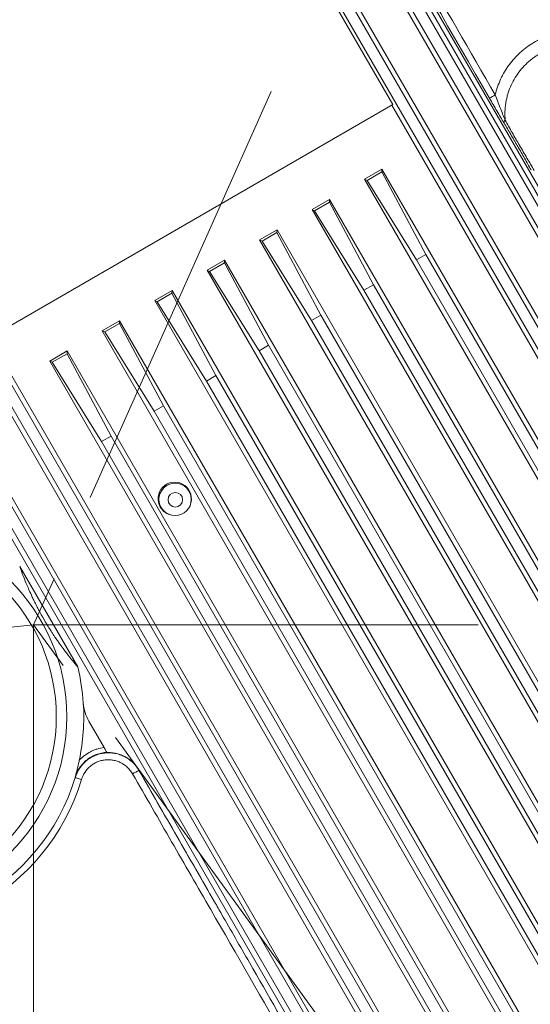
# Model space of a CAD drawing. Header units: millimetres. Extents: x 127 to 4201, y 49 to 2729.
# Tile 36 of 44: x 2546 to 2692, y 1582 to 1863. Entities that reach past the tile are written whole.
import ezdxf

# ---------------------------------------------------------------- set-up
doc = ezdxf.new("R2010")
doc.units = ezdxf.units.MM
doc.header["$LTSCALE"] = 10
doc.linetypes.add('CENTERX2', pattern=[20.32, 12.7, -2.54, 2.54, -2.54])
doc.styles.add('SLDTEXTSTYLE0', font='TXT', dxfattribs={"width": 0.75})
doc.dimstyles.new('SLDDIMSTYLE5', dxfattribs={"dimtxt": 31.75, "dimasz": 33.02, "dimexe": 0, "dimexo": 0.0625, "dimgap": -7.9375, "dimtad": 0, "dimtih": 1, "dimtoh": 1, "dimdec": 4, "dimlfac": 10, "dimzin": 12, "dimdsep": 46, "dimtxsty": 'SLDTEXTSTYLE0', "dimsah": 1, "dimcen": 0.09, "dimadec": 0, "dimazin": 3, "dimtfac": 1, "dimtdec": 0, "dimtofl": 0, "dimtmove": 0, "dimatfit": 3, "dimfxl": 1, "dimfrac": 2, "dimtolj": 1, "dimarcsym": 0})
doc.dimstyles.new('SLDDIMSTYLE6', dxfattribs={"dimtxt": 31.75, "dimasz": 33.02, "dimexe": 0, "dimexo": 0.0625, "dimgap": -7.9375, "dimtad": 0, "dimtih": 1, "dimtoh": 1, "dimdec": 0, "dimrnd": 1e-09, "dimzin": 12, "dimdsep": 46, "dimtxsty": 'SLDTEXTSTYLE0', "dimsah": 1, "dimcen": 0, "dimadec": 0, "dimazin": 3, "dimtfac": 1, "dimtofl": 0, "dimtmove": 0, "dimatfit": 3, "dimfxl": 1, "dimfrac": 2, "dimtolj": 1, "dimarcsym": 0})
doc.dimstyles.new('SLDDIMSTYLE7', dxfattribs={"dimtxt": 31.75, "dimasz": 33.02, "dimexe": 0, "dimexo": 0.0625, "dimgap": 7.9375, "dimtad": 0, "dimtih": 1, "dimtoh": 1, "dimdec": 0, "dimrnd": 1e-09, "dimzin": 12, "dimdsep": 46, "dimtxsty": 'SLDTEXTSTYLE0', "dimsah": 1, "dimcen": 0, "dimadec": 0, "dimazin": 3, "dimtfac": 1, "dimtdec": 0, "dimtofl": 0, "dimtmove": 0, "dimatfit": 3, "dimfxl": 1, "dimfrac": 2, "dimtolj": 1, "dimtzin": 12, "dimarcsym": 0})

# ---------------------------------------------------------------- blocks, each defined once
blk = doc.blocks.new('_D_9')
at = {"color": 7, "linetype": 'Continuous', "lineweight": 0}
for p, q in [((2774.85, 1380.41), (2998.27, 1072.91)), ((2737.12, 970.51), (2737.12, 1020.91)), ((2737.12, 1020.91), (2820.32, 1020.91)), ((2820.32, 1020.91), (2820.32, 970.51)), ((2820.32, 970.51), (2737.12, 970.51))]:
    blk.add_line(p, q, dxfattribs=at)
for start, end in [(291.98214, 306), (270, 284.5773)]:
    blk.add_arc((2549.9, 1690.02), 731.05, start, end, dxfattribs=at)
for points in [[(2979.6, 1098.59), (2949.57, 1083.97), (2955.35, 1075.61)], [(2549.9, 958.97), (2583.03, 954.64), (2582.8, 964.8)]]:
    blk.add_solid(points, dxfattribs=at)
at = {"color": 7, "linetype": 'Continuous', "lineweight": 0, "insert": (2746.8, 1011.43), "char_height": 31.75, "attachment_point": 1, "style": 'SLDTEXTSTYLE0'}
blk.add_mtext('36°', dxfattribs=at)
blk = doc.blocks.new('_D_10')
at = {"color": 7, "linetype": 'Continuous', "lineweight": 0}
for p, q in [((2705.56, 2039.64), (2860.16, 2386.87)), ((3246.2, 1758.66), (3246.2, 1809.06)), ((3246.2, 1809.06), (3352.86, 1809.06)), ((3352.86, 1809.06), (3352.86, 1758.66)), ((3352.86, 1758.66), (3246.2, 1758.66)), ((2774.85, 1380.41), (2998.27, 1072.91))]:
    blk.add_line(p, q, dxfattribs=at)
for start, end in [(9.37171, 66), (306, 5.38758)]:
    blk.add_arc((2549.9, 1690.02), 731.05, start, end, dxfattribs=at)
for points in [[(2847.25, 2357.87), (2874.93, 2339.17), (2879.27, 2348.35)], [(2979.6, 1098.59), (3008.95, 1114.56), (3002.8, 1122.64)]]:
    blk.add_solid(points, dxfattribs=at)
at = {"color": 7, "linetype": 'Continuous', "lineweight": 0, "char_height": 31.75, "attachment_point": 1, "style": 'SLDTEXTSTYLE0'}
for s, insert in [('120°', (3255.88, 1799.59)), ('3X', (3193.72, 1799.59))]:
    blk.add_mtext(s, dxfattribs=dict(at, insert=insert))
blk = doc.blocks.new('_D_11')
at = {"color": 7, "linetype": 'Continuous', "lineweight": 0}
for p, q in [((1903.48, 2106.58), (1903.48, 2157.64)), ((1903.48, 2157.64), (2041.09, 2157.64)), ((2041.09, 2157.64), (2041.09, 2106.58)), ((2107.82, 2132.11), (2044.32, 2132.11)), ((2288.28, 1951.65), (2107.82, 2132.11)), ((2041.09, 2106.58), (1903.48, 2106.58))]:
    blk.add_line(p, q, dxfattribs=at)
blk.add_solid([(2288.28, 1951.65), (2268.52, 1978.59), (2261.33, 1971.41)], dxfattribs=at)
at = {"color": 7, "linetype": 'Continuous', "lineweight": 0, "char_height": 31.75, "attachment_point": 1, "style": 'SLDTEXTSTYLE0'}
for s, insert in [('B.C.', (1806.37, 2148)), ('%%c', (1913.16, 2147.51)), ('740', (1961.04, 2148))]:
    blk.add_mtext(s, dxfattribs=dict(at, insert=insert))
blk = doc.blocks.new('_D_12')
at = {"color": 7, "linetype": 'Continuous', "lineweight": 0}
for p, q in [((2198.05, 2279.13), (2134.55, 2279.13)), ((2322.83, 2070.22), (2198.05, 2279.13))]:
    blk.add_line(p, q, dxfattribs=at)
for centre, start, end in [((2061.32, 2279.13), 153.4349, 206.5651), ((2077.47, 2279.13), 333.4349, 26.5651)]:
    blk.add_arc(centre, 57.08, start, end, dxfattribs=at)
blk.add_solid([(2322.83, 2070.22), (2310.26, 2101.17), (2301.54, 2095.96)], dxfattribs=at)
at = {"color": 7, "linetype": 'Continuous', "lineweight": 0, "char_height": 31.75, "attachment_point": 1, "style": 'SLDTEXTSTYLE0'}
for s, insert in [('%%c', (2010.27, 2294.53)), ('886', (2058.15, 2295.01))]:
    blk.add_mtext(s, dxfattribs=dict(at, insert=insert))

msp = doc.modelspace()

# ---------------------------------------------------------------- linework, layer by layer
at = {"color": 7, "linetype": 'CENTERX2', "lineweight": 0}
for p, q in [((2700.397416, 2028.033566), (2549.904858, 1690.021747)), ((2181.931756, 1651.346215), (2549.904858, 1690.021747)), ((2767.385401, 1390.685459), (2549.904858, 1690.021747)), ((2549.904858, 1690.021747), (2549.904858, 891.819622)), ((2549.904858, 1690.021747), (3351.079595, 1690.021747))]:
    msp.add_line(p, q, dxfattribs=at)
at = {"color": 7, "linetype": 'Continuous', "lineweight": 15}
for p, q in [((2827.788864, 1584.811152), (2616.149169, 1949.83747)), ((2617.582303, 1945.074582), (2819.057797, 1596.10878)), ((2615.000096, 1937.659481), (2812.709068, 1595.217497)), ((2814.110343, 1569.666245), (2604.987041, 1931.878441)), ((2600.57784, 1928.718799), (2652.576481, 1838.654512)), ((2804.853563, 1617.668846), (2632.509795, 1916.177043)), ((2629.831922, 1914.630973), (2802.175705, 1616.122783)), ((2614.836541, 1905.973383), (2798.594658, 1587.694981)), ((2801.272516, 1589.241051), (2617.514406, 1907.519453)), ((2480.041628, 1859.741175), (2689.164941, 1497.528979)), ((2663.802308, 1506.471985), (2462.326807, 1855.437779)), ((2667.748545, 1511.524492), (2470.039566, 1853.966483)), ((2681.309436, 1519.980335), (2497.551319, 1838.258737)), ((2536.981201, 1771.915549), (2652.576481, 1838.654512)), ((2652.269219, 1838.477113), (2809.128021, 1566.789695)), ((2494.873454, 1836.712667), (2678.631579, 1518.434265)), ((2654.910718, 1531.099298), (2482.566935, 1829.607495)), ((2479.889062, 1828.061425), (2652.232853, 1529.553228)), ((2649.460343, 1820.218065), (2644.478013, 1817.341515)), ((2645.194423, 1816.987642), (2649.408598, 1819.420704)), ((2649.408598, 1819.420704), (2649.460343, 1820.218065)), ((2649.408598, 1819.420704), (2661.987712, 1795.85907)), ((2779.456948, 1595.057347), (2649.460343, 1820.218065)), ((2644.478013, 1817.341515), (2774.474611, 1592.180797)), ((2645.194423, 1816.987642), (2644.478013, 1817.341515)), ((2659.309839, 1794.313), (2645.194423, 1816.987642)), ((2634.464961, 1811.560475), (2629.482632, 1808.683925)), ((2630.199042, 1808.330053), (2634.413217, 1810.763107)), ((2634.413217, 1810.763107), (2634.464961, 1811.560475)), ((2634.413217, 1810.763107), (2646.992323, 1787.20148)), ((2764.461552, 1586.399757), (2634.464961, 1811.560475)), ((2629.482632, 1808.683925), (2759.479229, 1583.523207)), ((2630.199042, 1808.330053), (2629.482632, 1808.683925)), ((2644.314458, 1785.65541), (2630.199042, 1808.330053)), ((2619.469573, 1802.902886), (2614.487243, 1800.026336)), ((2615.203653, 1799.672463), (2619.417828, 1802.105517)), ((2619.417828, 1802.105517), (2619.469573, 1802.902886)), ((2619.417828, 1802.105517), (2631.996934, 1778.543891)), ((2749.466171, 1577.742168), (2619.469573, 1802.902886)), ((2614.487243, 1800.026336), (2744.483848, 1574.865618)), ((2615.203653, 1799.672463), (2614.487243, 1800.026336)), ((2629.319069, 1776.997821), (2615.203653, 1799.672463)), ((2661.987712, 1795.85907), (2659.309839, 1794.313)), ((2766.619121, 1614.632153), (2661.987712, 1795.85907)), ((2604.474188, 1794.245296), (2599.491858, 1791.368746)), ((2600.208268, 1791.014874), (2604.422444, 1793.447928)), ((2604.422444, 1793.447928), (2604.474188, 1794.245296)), ((2604.422444, 1793.447928), (2617.001553, 1769.886301)), ((2734.470789, 1569.084578), (2604.474188, 1794.245296)), ((2659.309839, 1794.313), (2763.941248, 1613.086083)), ((2599.491858, 1791.368746), (2729.488452, 1566.208028)), ((2600.208268, 1791.014874), (2599.491858, 1791.368746)), ((2614.32368, 1768.340231), (2600.208268, 1791.014874)), ((2646.992323, 1787.20148), (2644.314458, 1785.65541)), ((2751.623725, 1605.974563), (2646.992323, 1787.20148)), ((2589.478799, 1785.587707), (2584.496473, 1782.711157)), ((2585.212884, 1782.357284), (2589.427059, 1784.790338)), ((2589.427059, 1784.790338), (2589.478799, 1785.587707)), ((2589.427059, 1784.790338), (2602.006164, 1761.228711)), ((2719.475393, 1560.426989), (2589.478799, 1785.587707)), ((2644.314458, 1785.65541), (2748.945867, 1604.428494)), ((2584.496473, 1782.711157), (2714.493071, 1557.550439)), ((2585.212884, 1782.357284), (2584.496473, 1782.711157)), ((2599.328299, 1759.682641), (2585.212884, 1782.357284)), ((2631.996934, 1778.543891), (2629.319069, 1776.997821)), ((2736.628343, 1597.316974), (2631.996934, 1778.543891)), ((2574.483414, 1776.930117), (2569.501086, 1774.053567)), ((2570.217497, 1773.699694), (2574.431672, 1776.132749)), ((2574.431672, 1776.132749), (2574.483414, 1776.930117)), ((2574.431672, 1776.132749), (2587.010779, 1752.571122)), ((2704.480012, 1551.769399), (2574.483414, 1776.930117)), ((2629.319069, 1776.997821), (2733.950485, 1595.770904)), ((2569.501086, 1774.053567), (2699.497689, 1548.892849)), ((2570.217497, 1773.699694), (2569.501086, 1774.053567)), ((2584.33291, 1751.025052), (2570.217497, 1773.699694)), ((2694.147264, 1500.405529), (2537.288462, 1772.092939)), ((2617.001553, 1769.886301), (2614.32368, 1768.340231)), ((2721.632962, 1588.659384), (2617.001553, 1769.886301)), ((2559.488029, 1768.272528), (2554.5057, 1765.395978)), ((2555.22211, 1765.042105), (2559.436286, 1767.475159)), ((2559.436286, 1767.475159), (2559.488029, 1768.272528)), ((2559.436286, 1767.475159), (2572.015394, 1743.913532)), ((2689.484631, 1543.11181), (2559.488029, 1768.272528)), ((2614.32368, 1768.340231), (2718.955089, 1587.113314)), ((2554.5057, 1765.395978), (2684.502293, 1540.23526)), ((2555.22211, 1765.042105), (2554.5057, 1765.395978)), ((2569.337525, 1742.367462), (2555.22211, 1765.042105)), ((2602.006164, 1761.228711), (2599.328299, 1759.682641)), ((2599.328299, 1759.682641), (2703.959708, 1578.455725)), ((2706.637581, 1580.001795), (2602.006164, 1761.228711)), ((2587.010779, 1752.571122), (2584.33291, 1751.025052)), ((2584.33291, 1751.025052), (2688.964327, 1569.798135)), ((2691.642185, 1571.344205), (2587.010779, 1752.571122)), ((2572.015394, 1743.913532), (2569.337525, 1742.367462)), ((2569.337525, 1742.367462), (2673.968938, 1561.140546)), ((2676.646803, 1562.686616), (2572.015394, 1743.913532)), ((2594.855302, 1724.917264), (2594.886494, 1725.066268)), ((2588.735634, 1721.515068), (2588.880275, 1721.467578)), ((2562.486583, 1677.989559), (2545.912203, 1706.697227)), ((2570.0251, 1654.932463), (2565.67555, 1662.466108)), ((2561.780463, 1646.382117), (2561.764659, 1646.450588)), ((2580.000716, 1648.450763), (2601.627097, 1610.833951)), ((2580.000716, 1648.450763), (2580.008573, 1648.402822))]:
    msp.add_line(p, q, dxfattribs=at)
at = {"color": 7, "linetype": 'Continuous', "lineweight": 15, "flags": 128}
msp.add_lwpolyline([(2563.5924, 1645.832625), (2563.24374, 1645.93836), (2562.91029, 1646.039483), (2562.603352, 1646.132567), (2562.333325, 1646.214453), (2562.109361, 1646.282372), (2561.939051, 1646.334023), (2561.828166, 1646.367651), (2561.780463, 1646.382117)], dxfattribs=at)
at = {"color": 7, "linetype": 'Continuous', "lineweight": 15}
for centre, radius in [((2549.904858, 1690.021747), 565), ((2590.333211, 1725.859838), 4.621629), ((2590.391489, 1725.745774), 2.08607), ((2504.438524, 1663.771747), 54.929617), ((2504.438524, 1663.771747), 51.932473)]:
    msp.add_circle(centre, radius, dxfattribs=at)
at = {"color": 7, "linetype": 'CENTERX2', "lineweight": 0}
for radius in [442.846377, 370]:
    msp.add_circle((2549.904858, 1690.021747), radius, dxfattribs=at)
at = {"color": 7, "linetype": 'Continuous', "lineweight": 15}
for centre, radius, start, end in [((2662.888112, 1873.41108), 37.186876, 297.71767946, 300.64215756), ((2685.216879, 1833.531912), 0.88038, 128.07996029, 188.22198087), ((2590.225244, 1726.033466), 4.760538, 348.27760999, 209.99040793), ((2504.438524, 1663.771747), 61.814182, 76.87055618, 343.12944382), ((2504.438524, 1663.771747), 59.920758, 76.87055618, 343.12944382), ((2590.217624, 1726.030596), 4.752503, 210.00635702, 251.83022938), ((2576.042083, 1668.450891), 11.970072, 183.83510342, 209.99860178), ((2586.66533, 1633.700429), 16.139169, 114.35944506, 121.73868356)]:
    msp.add_arc(centre, radius, start, end, dxfattribs=at)
for start_param, end_param in [(4.255761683, 4.4311906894), (3.9810964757, 4.255761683)]:
    msp.add_ellipse((2504.506856, 1663.653393), major_axis=(-29.862986, 51.724209), ratio=0.9999973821, start_param=start_param, end_param=end_param, dxfattribs=at)
msp.add_open_spline([(2680.184294, 1840.491387), (2658.928994, 1877.347126), (2637.696204, 1914.201022), (2616.475131, 1951.053959)], degree=3, dxfattribs=at)
for points, knots in [([(2618.167703, 1951.955997), (2618.832516, 1950.801039), (2622.156577, 1945.026252), (2636.11933, 1920.771693), (2656.672669, 1885.07915), (2674.583375, 1854.007752), (2681.841318, 1841.41671)], [0, 0, 0, 0, 0.0313466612, 0.1567332, 0.6582835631, 1, 1, 1, 1]), ([(2681.841326, 1841.416714), (2682.201007, 1842.983099), (2682.714175, 1844.485343), (2683.704315, 1846.646468), (2684.07139, 1847.351353), (2684.678974, 1848.384853), (2684.891678, 1848.726335), (2685.33247, 1849.395058), (2685.560575, 1849.722472), (2686.7389, 1851.325474), (2687.801361, 1852.499912), (2689.27934, 1853.832868), (2689.582503, 1854.092639), (2690.204272, 1854.598265), (2690.522584, 1854.84379), (2691.489732, 1855.551108), (2692.154231, 1855.98662), (2693.521753, 1856.787289), (2694.224779, 1857.152443), (2695.669637, 1857.811884), (2696.412878, 1858.106651), (2698.694205, 1858.877492), (2700.242299, 1859.228061), (2702.603847, 1859.517304), (2703.397649, 1859.573972), (2704.598581, 1859.597552), (2705.00129, 1859.595084), (2705.801887, 1859.569529), (2706.200687, 1859.546494), (2708.187285, 1859.380707), (2709.753121, 1859.087717), (2711.294877, 1858.630045)], [0, 0, 0, 0, 0.125, 0.125, 0.1875, 0.1875, 0.21875, 0.21875, 0.25, 0.25, 0.375, 0.375, 0.40625, 0.40625, 0.4375, 0.4375, 0.5, 0.5, 0.5625, 0.5625, 0.625, 0.625, 0.75, 0.75, 0.8125, 0.8125, 0.84375, 0.84375, 0.875, 0.875, 1, 1, 1, 1]), ([(2710.189336, 1855.035553), (2708.625951, 1855.507407), (2707.032405, 1855.779952), (2705.003433, 1855.875773), (2704.594525, 1855.882462), (2703.781762, 1855.870686), (2703.377369, 1855.852331), (2702.170031, 1855.760662), (2701.372904, 1855.650875), (2699.79404, 1855.334845), (2699.012302, 1855.128611), (2697.464779, 1854.61619), (2696.713072, 1854.314536), (2695.257687, 1853.625983), (2694.553048, 1853.238753), (2693.530769, 1852.593294), (2693.195806, 1852.367343), (2692.537684, 1851.893446), (2692.213538, 1851.644635), (2690.641896, 1850.359803), (2689.530205, 1849.198242), (2688.077728, 1847.258454), (2687.627552, 1846.573884), (2686.822807, 1845.169789), (2686.465914, 1844.448233), (2685.841375, 1842.966833), (2685.573728, 1842.20699), (2685.240941, 1841.037757), (2685.141209, 1840.641696), (2684.967013, 1839.847172), (2684.89252, 1839.449086), (2684.581743, 1837.45462), (2684.527766, 1835.846315), (2684.673893, 1834.224905)], [0, 0, 0, 0, 0.125, 0.125, 0.15625, 0.15625, 0.1875, 0.1875, 0.25, 0.25, 0.3125, 0.3125, 0.375, 0.375, 0.4375, 0.4375, 0.46875, 0.46875, 0.5, 0.5, 0.625, 0.625, 0.6875, 0.6875, 0.75, 0.75, 0.8125, 0.8125, 0.84375, 0.84375, 0.875, 0.875, 1, 1, 1, 1]), ([(2684.345544, 1833.406013), (2683.672845, 1834.534625), (2682.99247, 1835.682206), (2681.953285, 1837.449599), (2681.603798, 1838.046373), (2680.897163, 1839.258852), (2680.539584, 1839.87533), (2680.184294, 1840.491387)], [0, 0, 0, 0, 0.5, 0.5, 0.75, 0.75, 1, 1, 1, 1]), ([(2681.841326, 1841.416714), (2682.303947, 1840.189603), (2682.764859, 1838.975393), (2683.704417, 1836.56898), (2684.179325, 1835.38744), (2684.673893, 1834.224905)], [0, 0, 0, 0, 0.5, 0.5, 1, 1, 1, 1]), ([(2692.066951, 1820.017947), (2691.46665, 1821.093845), (2690.845215, 1822.200461), (2689.578757, 1824.436439), (2688.930994, 1825.57068), (2688.099217, 1827.013161), (2687.931146, 1827.303952), (2687.59619, 1827.882122), (2687.429479, 1828.169207), (2686.931537, 1829.024753), (2686.602498, 1829.5875), (2685.623142, 1831.255516), (2684.980561, 1832.340623), (2684.345544, 1833.406013)], [0, 0, 0, 0, 0.25, 0.25, 0.5, 0.5, 0.5625, 0.5625, 0.625, 0.625, 0.75, 0.75, 1, 1, 1, 1]), ([(2684.673893, 1834.224905), (2685.328602, 1833.06109), (2685.994176, 1831.879428), (2687.018134, 1830.07508), (2687.36373, 1829.468324), (2687.889558, 1828.54961), (2688.066072, 1828.241942), (2688.421705, 1827.623644), (2688.60067, 1827.31329), (2689.490721, 1825.773739), (2690.196598, 1824.565797), (2691.245412, 1822.783087), (2691.593322, 1822.193671), (2692.285473, 1821.023105), (2692.628492, 1820.444008), (2692.966664, 1819.873236)], [0, 0, 0, 0, 0.25, 0.25, 0.375, 0.375, 0.4375, 0.4375, 0.5, 0.5, 0.75, 0.75, 0.875, 0.875, 1, 1, 1, 1]), ([(2545.912204, 1706.697227), (2546.169163, 1705.98353), (2546.446315, 1705.234949), (2547.065338, 1703.625974), (2547.405746, 1702.768109), (2548.007619, 1701.323645), (2548.223775, 1700.815274), (2548.705366, 1699.713684), (2548.969595, 1699.122545), (2549.436022, 1698.115184), (2549.603346, 1697.758999), (2549.976894, 1696.979659), (2550.181963, 1696.558493), (2550.547613, 1695.826812), (2550.679604, 1695.565449), (2550.975819, 1694.987679), (2551.138778, 1694.673422), (2551.434666, 1694.114146), (2551.541901, 1693.913051), (2551.724391, 1693.574849), (2551.788937, 1693.455826), (2551.929197, 1693.198879), (2552.005114, 1693.06058), (2552.171678, 1692.7595), (2552.263414, 1692.594753), (2552.414768, 1692.325462), (2552.467657, 1692.231742), (2552.580052, 1692.033561), (2552.638551, 1691.93089), (2552.757806, 1691.722652), (2552.819766, 1691.615), (2552.940721, 1691.405907), (2553.000396, 1691.30327), (2553.175923, 1691.00278), (2553.282052, 1690.822947), (2553.47892, 1690.49168), (2553.56717, 1690.344428), (2553.73222, 1690.070596), (2553.809165, 1689.943809), (2554.024968, 1689.590016), (2554.150235, 1689.38711), (2554.382566, 1689.013552), (2554.489118, 1688.843804), (2554.690313, 1688.525407), (2554.784977, 1688.37675), (2555.055202, 1687.954937), (2555.217217, 1687.705513), (2555.521044, 1687.242074), (2555.662524, 1687.028642), (2556.066373, 1686.424429), (2556.308572, 1686.069002), (2556.763549, 1685.40971), (2556.975793, 1685.106783), (2557.582823, 1684.250057), (2557.948223, 1683.747665), (2558.636112, 1682.817545), (2558.958029, 1682.390908), (2559.881536, 1681.184688), (2560.441747, 1680.47728), (2561.504034, 1679.163875), (2562.004898, 1678.55999), (2562.486583, 1677.989559)], [0, 0, 0, 0, 0.125, 0.125, 0.25, 0.25, 0.3125, 0.3125, 0.375, 0.375, 0.40625, 0.40625, 0.4375, 0.4375, 0.453125, 0.453125, 0.46875, 0.46875, 0.4765625, 0.4765625, 0.48046875, 0.48046875, 0.484375, 0.484375, 0.48828125, 0.48828125, 0.490234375, 0.490234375, 0.4921875, 0.4921875, 0.494140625, 0.494140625, 0.49609375, 0.49609375, 0.5, 0.5, 0.50390625, 0.50390625, 0.5078125, 0.5078125, 0.515625, 0.515625, 0.5234375, 0.5234375, 0.53125, 0.53125, 0.546875, 0.546875, 0.5625, 0.5625, 0.59375, 0.59375, 0.625, 0.625, 0.6875, 0.6875, 0.75, 0.75, 0.875, 0.875, 1, 1, 1, 1]), ([(2562.94916, 1651.337616), (2563.411338, 1651.837616), (2563.913997, 1652.292892), (2565.000618, 1653.113619), (2565.572487, 1653.469885), (2566.470479, 1653.925638), (2566.776602, 1654.064411), (2567.402634, 1654.315278), (2567.723892, 1654.427765), (2568.69947, 1654.720848), (2569.358239, 1654.855816), (2570.0251, 1654.932465)], [0, 0, 0, 0, 0.25, 0.25, 0.5, 0.5, 0.625, 0.625, 0.75, 0.75, 1, 1, 1, 1]), ([(2570.811272, 1653.570776), (2570.800805, 1653.588905), (2570.770585, 1653.641247), (2570.677773, 1653.802002), (2570.615602, 1653.909686), (2570.47133, 1654.159572), (2570.388309, 1654.303368), (2570.213298, 1654.606496), (2570.119916, 1654.76824), (2570.0251, 1654.932465)], [0, 0, 0, 0, 0.25, 0.25, 0.5, 0.5, 0.75, 0.75, 1, 1, 1, 1]), ([(2570.811272, 1653.570776), (2570.300918, 1653.546309), (2569.795957, 1653.482703), (2569.046568, 1653.328823), (2568.798121, 1653.267743), (2568.303988, 1653.125523), (2568.058151, 1653.04421), (2567.337834, 1652.774394), (2566.875989, 1652.559028), (2566.210188, 1652.183878), (2565.992769, 1652.050105), (2565.567101, 1651.764841), (2565.357985, 1651.612639), (2564.348062, 1650.815519), (2563.655106, 1650.069572), (2562.498187, 1648.36209), (2562.060598, 1647.438499), (2561.764659, 1646.450589)], [0, 0, 0, 0, 0.125, 0.125, 0.1875, 0.1875, 0.25, 0.25, 0.375, 0.375, 0.4375, 0.4375, 0.5, 0.5, 0.75, 0.75, 1, 1, 1, 1]), ([(2561.780463, 1646.382116), (2562.064897, 1647.31744), (2562.477308, 1648.192192), (2563.559172, 1649.820047), (2564.204323, 1650.536426), (2565.138144, 1651.311246), (2565.332249, 1651.460628), (2565.72842, 1651.742897), (2565.930648, 1651.87603), (2566.549476, 1652.251967), (2566.97816, 1652.471431), (2567.867847, 1652.847934), (2568.332835, 1653.005764), (2569.271142, 1653.249063), (2569.745223, 1653.335585), (2570.703049, 1653.439757), (2571.18787, 1653.457372), (2572.163132, 1653.420866), (2572.643599, 1653.367278), (2573.590792, 1653.19233), (2574.057516, 1653.070961), (2574.747072, 1652.83697), (2574.976048, 1652.74987), (2575.424065, 1652.560489), (2575.643498, 1652.458158), (2576.288395, 1652.12878), (2576.700522, 1651.879461), (2577.48917, 1651.321365), (2577.868497, 1651.009652), (2578.923135, 1650.006502), (2579.52006, 1649.249638), (2580.008573, 1648.402821)], [0, 0, 0, 0, 0.125, 0.125, 0.25, 0.25, 0.28125, 0.28125, 0.3125, 0.3125, 0.375, 0.375, 0.4375, 0.4375, 0.5, 0.5, 0.5625, 0.5625, 0.625, 0.625, 0.6875, 0.6875, 0.71875, 0.71875, 0.75, 0.75, 0.8125, 0.8125, 0.875, 0.875, 1, 1, 1, 1]), ([(2570.851189, 1653.501637), (2571.307094, 1653.522426), (2571.768335, 1653.511705), (2572.686071, 1653.425877), (2573.137178, 1653.351637), (2574.024425, 1653.142748), (2574.460564, 1653.008096), (2575.317574, 1652.67716), (2575.737324, 1652.480666), (2576.5362, 1652.037924), (2576.918676, 1651.790498), (2577.649883, 1651.243807), (2578.000867, 1650.942204), (2578.982611, 1649.974101), (2579.540416, 1649.251405), (2580.000716, 1648.450763)], [0, 0, 0, 0, 0.125, 0.125, 0.25, 0.25, 0.375, 0.375, 0.5, 0.5, 0.625, 0.625, 0.75, 0.75, 1, 1, 1, 1]), ([(2562.94916, 1651.337616), (2562.857297, 1650.901688), (2562.764897, 1650.476488), (2562.576425, 1649.639312), (2562.480259, 1649.226863), (2562.283604, 1648.413872), (2562.183622, 1648.015322), (2562.029772, 1647.424366), (2561.977843, 1647.228541), (2561.872451, 1646.838488), (2561.81869, 1646.643193), (2561.764659, 1646.450589)], [0, 0, 0, 0, 0.25, 0.25, 0.5, 0.5, 0.75, 0.75, 0.875, 0.875, 1, 1, 1, 1]), ([(2578.175386, 1647.426083), (2577.784724, 1648.103582), (2577.307663, 1648.709378), (2576.465222, 1649.512777), (2576.162231, 1649.762565), (2575.532244, 1650.210105), (2575.20303, 1650.410191), (2574.516155, 1650.762974), (2574.155434, 1650.916612), (2573.420647, 1651.168107), (2573.047588, 1651.266221), (2572.29037, 1651.408314), (2571.906213, 1651.4523), (2571.126321, 1651.483805), (2570.738216, 1651.470865), (2569.971631, 1651.389731), (2569.592137, 1651.321576), (2568.840903, 1651.12894), (2568.468405, 1651.00357), (2567.755614, 1650.703887), (2567.412139, 1650.528965), (2566.750999, 1650.129015), (2566.430879, 1649.901804), (2565.532721, 1649.158566), (2565.015873, 1648.585494), (2564.149406, 1647.282128), (2563.819545, 1646.58163), (2563.5924, 1645.832625)], [0, 0, 0, 0, 0.125, 0.125, 0.1875, 0.1875, 0.25, 0.25, 0.3125, 0.3125, 0.375, 0.375, 0.4375, 0.4375, 0.5, 0.5, 0.5625, 0.5625, 0.625, 0.625, 0.6875, 0.6875, 0.75, 0.75, 0.875, 0.875, 1, 1, 1, 1]), ([(2667.423457, 1492.359859), (2659.991609, 1505.282192), (2652.559319, 1518.2045), (2637.693143, 1544.049032), (2630.259278, 1556.971268), (2615.388422, 1582.815585), (2607.951536, 1595.737608), (2596.79102, 1615.120523), (2593.069956, 1621.581473), (2585.625069, 1634.50352), (2581.901235, 1640.964595), (2578.175386, 1647.426083)], [0, 0, 0, 0, 0.25, 0.25, 0.5, 0.5, 0.75, 0.75, 0.875, 0.875, 1, 1, 1, 1]), ([(2580.008573, 1648.402821), (2583.613899, 1642.140369), (2587.217674, 1635.878592), (2594.423508, 1623.355784), (2598.025554, 1617.094759), (2601.627097, 1610.833952)], [0, 0, 0, 0, 0.5, 0.5, 1, 1, 1, 1]), ([(2601.627097, 1610.833952), (2602.290739, 1609.679618), (2602.954319, 1608.525248), (2603.617849, 1607.370849), (2606.27197, 1602.753255), (2608.925317, 1598.135215), (2611.578345, 1593.516993), (2616.884401, 1584.280549), (2622.189251, 1575.043412), (2627.494154, 1565.806305), (2641.380543, 1541.626774), (2655.267407, 1517.447514), (2669.156476, 1493.269522)], [0, 0, 0, 0, 0.004, 0.004, 0.004, 0.02000000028, 0.02000000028, 0.02000000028, 0.0520000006, 0.0520000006, 0.0520000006, 0.135764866, 0.135764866, 0.135764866, 0.135764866])]:
    msp.add_open_spline(points, degree=3, knots=knots, dxfattribs=at)

# ---------------------------------------------------------------- dimensions: what is measured, and where the dimension line sits
at = {"color": 7, "linetype": 'Continuous', "lineweight": 0}
dim = msp.add_angular_dim_2l(base=(3216.151821, 1389.112774), line1=((2767.385401, 1390.685459), (2549.904858, 1690.021747)), line2=((2700.397416, 2028.033566), (2549.904858, 1690.021747)), text='3X<>', dimstyle='SLDDIMSTYLE5', dxfattribs=at)
dim.commit()
dim.dimension.update_dxf_attribs({"geometry": '_D_10', "text_midpoint": (3274.904858, 1783.863244), "dimtype": 162})
for p1, p2, text, dimstyle, picture, middle in [((2776.981429, 1309.825555), (2322.828286, 2070.217938), '(<>)', 'SLDDIMSTYLE7', '_D_12', (2069.397359, 2282.352175)), ((2811.534367, 1428.392238), (2288.275349, 1951.651256), 'B.C. <>', 'SLDDIMSTYLE6', '_D_11', (1925.345724, 2132.109879))]:
    dim = msp.add_diameter_dim_2p(p1=p1, p2=p2, text=text, dimstyle=dimstyle, dxfattribs=at)
    dim.commit()
    dim.dimension.update_dxf_attribs({"geometry": picture, "text_midpoint": middle, "dimtype": 163})
dim = msp.add_angular_dim_2l(base=(2642.651547, 964.880879), line1=((2549.904858, 1690.021747), (2549.904858, 891.819622)), line2=((2767.385401, 1390.685459), (2549.904858, 1690.021747)), dimstyle='SLDDIMSTYLE5', dxfattribs=at)
dim.commit()
dim.dimension.update_dxf_attribs({"geometry": '_D_9', "text_midpoint": (2778.7242, 995.707023), "dimtype": 162})

doc.saveas('drawing.dxf')
